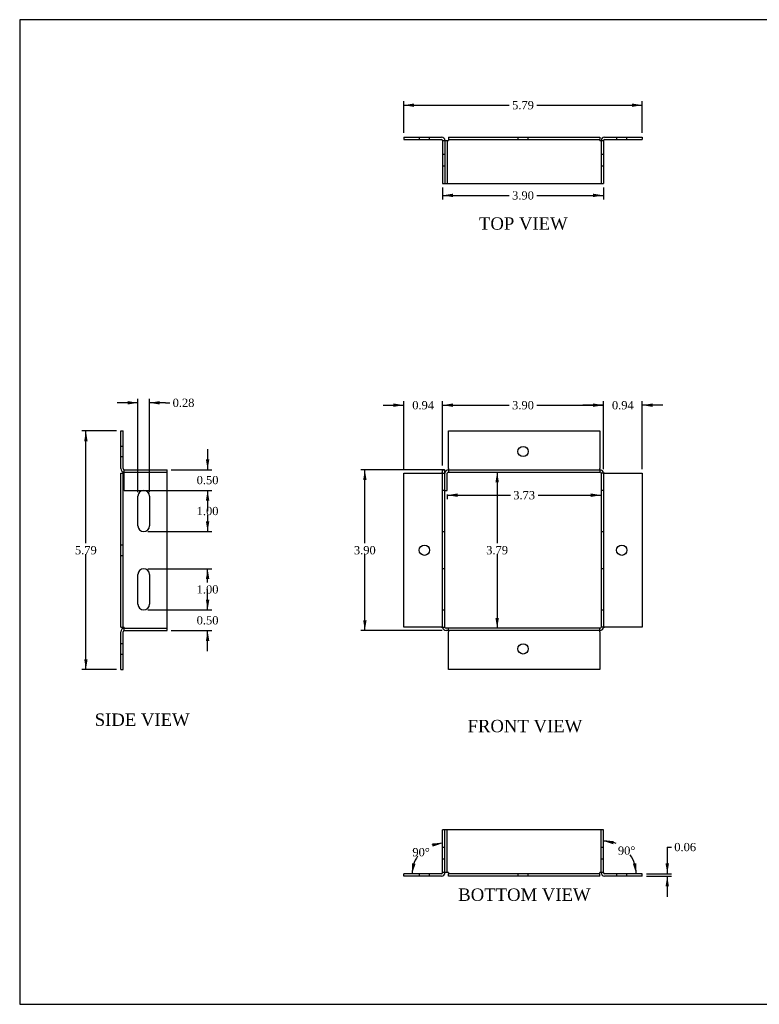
# Model space of a CAD drawing. Header units: inches. Extents: x 0.1 to 35.9, y -0.2 to 23.9.
# Tile 1 of 4: x 0.1 to 18, y 0.1 to 23.9. Entities that reach past the tile are written whole.
import ezdxf
from ezdxf.enums import TextEntityAlignment as Align
from ezdxf.lldxf.tags import DXFTag

# ---------------------------------------------------------------- set-up
doc = ezdxf.new("R2010")
doc.units = ezdxf.units.IN
doc.header["$MEASUREMENT"] = 0
doc.layers.add('COM55557-2', color=7, linetype='Continuous')
doc.layers.add('Default', color=7, linetype='Continuous')
doc.styles.add('SEACAD_Times_New_Roman', font='times.ttf')
tags = doc.linetypes.add('HIDDEN2', pattern=[0.1875, 0.125, -0.0625]).pattern_tags.tags
tags[6:7] = [DXFTag(74, 4), DXFTag(75, 0), DXFTag(340, '0'), DXFTag(46, 0.0), DXFTag(50, 0.0), DXFTag(44, 0.0), DXFTag(45, 0.0)]
tags[4:5] = [DXFTag(74, 4), DXFTag(75, 0), DXFTag(340, '0'), DXFTag(46, 0.0), DXFTag(50, 0.0), DXFTag(44, 0.0), DXFTag(45, 0.0)]
doc.dimstyles.new('HAMMOND_(STH_-_42x28)', dxfattribs={"dimtxt": 0.2, "dimasz": 0.25, "dimexe": 0.1, "dimexo": 0.1, "dimgap": 0.05, "dimtad": 0, "dimtih": 1, "dimtoh": 1, "dimzin": 0, "dimdsep": 46, "dimtxsty": 'SEACAD_Times_New_Roman', "dimblk1": '_SE_FILLED', "dimblk2": '_SE_FILLED', "dimsah": 1, "dimcen": 0.1, "dimadec": 0, "dimazin": 0, "dimtfac": 0.8, "dimtofl": 0, "dimtmove": 0, "dimatfit": 3, "dimfxl": 1, "dimtolj": 1, "dimtzin": 0, "dimarcsym": 0})

# ---------------------------------------------------------------- blocks, each defined once
blk = doc.blocks.new('SE')
at = {"layer": 'COM55557-2', "color": 7, "linetype": 'Continuous'}
for p, q in [((10.471, 13.054), (10.471, 13.968)), ((10.471, 13.968), (14.142, 13.968)), ((14.142, 13.968), (14.142, 13.054)), ((9.385, 12.939), (10.299, 12.939)), ((9.385, 9.211), (9.385, 12.939)), ((10.328, 12.939), (10.299, 12.939)), ((10.328, 9.211), (10.328, 13.025)), ((10.328, 13.025), (10.385, 13.025)), ((10.385, 9.211), (10.385, 13.025)), ((10.385, 12.525), (10.385, 12.939)), ((10.442, 12.525), (10.442, 12.939)), ((10.471, 13.054), (10.471, 13.025)), ((10.471, 13.025), (14.142, 13.025)), ((10.471, 12.968), (14.142, 12.968)), ((14.142, 13.025), (14.142, 13.054)), ((14.171, 12.939), (14.171, 9.211)), ((14.228, 12.939), (14.228, 9.211)), ((14.257, 12.939), (14.228, 12.939)), ((14.257, 12.939), (15.171, 12.939)), ((15.171, 12.939), (15.171, 9.211)), ((10.385, 12.525), (10.442, 12.525)), ((10.299, 9.211), (9.385, 9.211)), ((10.299, 9.211), (10.328, 9.211)), ((14.142, 9.182), (10.414, 9.182)), ((14.142, 9.125), (10.414, 9.125)), ((10.471, 9.125), (10.471, 9.096)), ((10.471, 8.182), (10.471, 9.096)), ((14.142, 9.096), (14.142, 9.125)), ((14.142, 9.096), (14.142, 8.182)), ((14.228, 9.211), (14.257, 9.211)), ((15.171, 9.211), (14.257, 9.211)), ((14.142, 8.182), (10.471, 8.182))]:
    blk.add_line(p, q, dxfattribs=at)
at = {"layer": 'COM55557-2', "color": 7, "linetype": 'HIDDEN2'}
for p, q in [((10.328, 12.939), (10.385, 12.939)), ((10.471, 13.025), (10.471, 12.968)), ((14.142, 13.025), (14.142, 12.968)), ((14.228, 12.939), (14.171, 12.939)), ((10.385, 12.525), (10.328, 12.525)), ((14.228, 12.525), (14.171, 12.525)), ((10.328, 11.525), (10.385, 11.525)), ((14.171, 11.525), (14.228, 11.525)), ((10.385, 10.625), (10.328, 10.625)), ((14.228, 10.625), (14.171, 10.625)), ((10.328, 9.625), (10.385, 9.625)), ((14.171, 9.625), (14.228, 9.625)), ((10.328, 9.211), (10.385, 9.211)), ((10.471, 9.125), (10.471, 9.182)), ((14.142, 9.125), (14.142, 9.182)), ((14.228, 9.211), (14.171, 9.211))]:
    blk.add_line(p, q, dxfattribs=at)
at = {"layer": 'COM55557-2', "color": 7, "linetype": 'Continuous'}
for centre in [(12.278, 13.468), (9.885, 11.075), (14.671, 11.075), (12.278, 8.682)]:
    blk.add_circle(centre, 0.125, dxfattribs=at)
for centre, radius, start, end in [((10.471, 12.939), 0.086, 90, 180), ((10.471, 12.939), 0.029, 90, 180), ((14.142, 12.939), 0.086, 0, 90), ((14.142, 12.939), 0.029, 0, 90), ((10.414, 9.211), 0.086, 180, 270), ((10.414, 9.211), 0.029, 180, 270), ((14.142, 9.211), 0.029, 270, 0), ((14.142, 9.211), 0.086, 270, 0)]:
    blk.add_arc(centre, radius, start, end, dxfattribs=at)
blk = doc.blocks.new('SE1')
at = {"layer": 'COM55557-2', "color": 7, "linetype": 'Continuous'}
for p, q in [((9.385, 21.092), (9.385, 21.035)), ((9.385, 21.092), (10.299, 21.092)), ((9.385, 21.035), (10.299, 21.035)), ((10.471, 21.092), (14.142, 21.092)), ((10.471, 21.092), (10.471, 21.035)), ((10.471, 21.035), (14.142, 21.035)), ((10.471, 21.035), (10.471, 21.006)), ((14.142, 21.092), (14.142, 21.035)), ((14.142, 21.006), (14.142, 21.035)), ((14.257, 21.092), (15.171, 21.092)), ((14.257, 21.035), (15.171, 21.035)), ((15.171, 21.092), (15.171, 21.035)), ((10.328, 21.006), (10.328, 19.967)), ((10.328, 21.006), (10.385, 21.006)), ((10.385, 21.006), (10.385, 21.006)), ((10.385, 21.006), (10.385, 19.967)), ((10.385, 21.006), (10.471, 21.006)), ((10.385, 21.006), (10.385, 19.967)), ((14.142, 21.006), (14.228, 21.006)), ((14.228, 21.006), (14.228, 19.967)), ((10.328, 19.967), (10.385, 19.967)), ((10.385, 19.967), (10.385, 19.967)), ((10.385, 19.967), (10.471, 19.967)), ((10.471, 19.967), (14.142, 19.967)), ((14.142, 19.967), (14.228, 19.967))]:
    blk.add_line(p, q, dxfattribs=at)
at = {"layer": 'COM55557-2', "color": 7, "linetype": 'HIDDEN2'}
for p, q in [((9.76, 21.092), (9.76, 21.035)), ((10.01, 21.035), (10.01, 21.092)), ((12.153, 21.092), (12.153, 21.035)), ((12.403, 21.035), (12.403, 21.092)), ((14.546, 21.092), (14.546, 21.035)), ((14.796, 21.035), (14.796, 21.092)), ((10.442, 21.006), (10.442, 19.967)), ((14.171, 21.006), (14.171, 19.967)), ((10.328, 20.676), (10.385, 20.676)), ((14.171, 20.676), (14.228, 20.676)), ((10.328, 20.395), (10.385, 20.395)), ((14.171, 20.395), (14.228, 20.395))]:
    blk.add_line(p, q, dxfattribs=at)
at = {"layer": 'COM55557-2', "color": 7, "linetype": 'Continuous'}
for centre, radius, start, end in [((10.299, 21.006), 0.086, 0, 90), ((10.299, 21.006), 0.029, 0, 90), ((14.257, 21.006), 0.086, 90, 180), ((14.257, 21.006), 0.029, 90, 180)]:
    blk.add_arc(centre, radius, start, end, dxfattribs=at)
blk = doc.blocks.new('SE3')
at = {"layer": 'COM55557-2', "color": 7, "linetype": 'Continuous'}
for p, q in [((2.522, 13.054), (2.522, 13.968)), ((2.522, 13.968), (2.579, 13.968)), ((2.579, 13.054), (2.579, 13.968)), ((2.522, 12.939), (2.579, 12.939)), ((2.522, 9.211), (2.522, 12.939)), ((2.579, 9.211), (2.579, 12.939)), ((2.608, 12.939), (2.579, 12.939)), ((2.608, 13.025), (3.647, 13.025)), ((2.608, 12.939), (2.608, 13.025)), ((3.647, 9.211), (3.647, 13.025)), ((2.938, 11.666), (2.938, 12.385)), ((3.219, 12.385), (3.219, 11.666)), ((2.938, 9.766), (2.938, 10.485)), ((3.219, 10.485), (3.219, 9.766)), ((2.522, 9.211), (2.579, 9.211)), ((2.522, 8.182), (2.522, 9.096)), ((2.579, 9.211), (2.608, 9.211)), ((2.579, 8.182), (2.579, 9.096)), ((2.608, 9.125), (2.608, 9.211)), ((2.608, 9.125), (3.647, 9.125)), ((3.647, 9.125), (3.647, 9.211)), ((2.522, 8.182), (2.579, 8.182))]:
    blk.add_line(p, q, dxfattribs=at)
at = {"layer": 'COM55557-2', "color": 7, "linetype": 'HIDDEN2'}
for p, q in [((2.579, 13.593), (2.522, 13.593)), ((2.522, 13.343), (2.579, 13.343)), ((2.608, 12.968), (3.647, 12.968)), ((2.608, 12.525), (2.608, 12.939)), ((2.608, 12.525), (3.647, 12.525)), ((2.579, 11.2), (2.522, 11.2)), ((2.522, 10.95), (2.579, 10.95)), ((2.608, 9.182), (3.647, 9.182)), ((2.579, 8.807), (2.522, 8.807)), ((2.522, 8.557), (2.579, 8.557))]:
    blk.add_line(p, q, dxfattribs=at)
at = {"layer": 'COM55557-2', "color": 7, "linetype": 'Continuous'}
for centre, radius, start, end in [((2.608, 13.054), 0.086, 180, 270), ((2.608, 13.054), 0.029, 180, 270), ((3.079, 12.385), 0.141, 0, 180), ((3.079, 11.666), 0.141, 180, 0), ((3.079, 10.485), 0.141, 0, 180), ((3.079, 9.766), 0.141, 180, 0), ((2.608, 9.096), 0.086, 90, 180), ((2.608, 9.096), 0.029, 90, 180)]:
    blk.add_arc(centre, radius, start, end, dxfattribs=at)
blk = doc.blocks.new('SE4')
at = {"layer": 'COM55557-2', "color": 7, "linetype": 'Continuous'}
for p, q in [((10.414, 4.297), (10.328, 4.297)), ((10.328, 3.258), (10.328, 4.297)), ((14.142, 4.297), (10.414, 4.297)), ((14.228, 4.297), (14.142, 4.297)), ((14.228, 3.258), (14.228, 4.297)), ((10.299, 3.229), (9.385, 3.229)), ((9.385, 3.172), (9.385, 3.229)), ((10.299, 3.172), (9.385, 3.172)), ((10.414, 3.258), (10.328, 3.258)), ((10.471, 3.258), (10.414, 3.258)), ((10.471, 3.258), (10.471, 3.229)), ((10.471, 3.172), (10.471, 3.229)), ((14.142, 3.229), (10.471, 3.229)), ((14.142, 3.172), (10.471, 3.172)), ((14.228, 3.258), (14.142, 3.258)), ((14.142, 3.229), (14.142, 3.258)), ((14.142, 3.172), (14.142, 3.229)), ((15.171, 3.229), (14.257, 3.229)), ((15.171, 3.172), (14.257, 3.172)), ((15.171, 3.172), (15.171, 3.229))]:
    blk.add_line(p, q, dxfattribs=at)
at = {"layer": 'COM55557-2', "color": 7, "linetype": 'HIDDEN2'}
for p, q in [((10.385, 3.258), (10.385, 4.297)), ((10.385, 3.258), (10.385, 4.297)), ((10.442, 3.258), (10.442, 4.297)), ((14.171, 3.258), (14.171, 4.297)), ((10.328, 3.87), (10.385, 3.87)), ((14.171, 3.87), (14.228, 3.87)), ((10.328, 3.589), (10.385, 3.589)), ((14.171, 3.589), (14.228, 3.589)), ((9.76, 3.229), (9.76, 3.172)), ((10.01, 3.172), (10.01, 3.229)), ((12.153, 3.229), (12.153, 3.172)), ((12.403, 3.172), (12.403, 3.229)), ((14.546, 3.229), (14.546, 3.172)), ((14.796, 3.172), (14.796, 3.229))]:
    blk.add_line(p, q, dxfattribs=at)
at = {"layer": 'COM55557-2', "color": 7, "linetype": 'Continuous'}
for centre, radius, start, end in [((10.299, 3.258), 0.086, 270, 0), ((10.299, 3.258), 0.029, 270, 0), ((14.257, 3.258), 0.086, 180, 270), ((14.257, 3.258), 0.029, 180, 270)]:
    blk.add_arc(centre, radius, start, end, dxfattribs=at)
blk = doc.blocks.new('DMBLK6386')
at = {"layer": 'Default', "linetype": 'Continuous', "transparency": 16777216}
for points in [[(8.401, 12.775), (8.484, 12.775), (8.442, 13.025)], [(8.401, 9.375), (8.442, 9.125), (8.484, 9.375)]]:
    blk.add_hatch(color=7, dxfattribs=at).paths.add_polyline_path(points)
at = {"layer": 'Default', "color": 7, "linetype": 'Continuous', "transparency": 16777216}
for p, q in [((10.371, 13.025), (8.342, 13.025)), ((8.442, 11.245), (8.442, 13.025)), ((8.442, 9.125), (8.442, 10.975)), ((10.314, 9.125), (8.342, 9.125))]:
    blk.add_line(p, q, dxfattribs=at)
at = {"layer": 'Default', "color": 7, "linetype": 'Continuous', "transparency": 16777216, "style": 'SEACAD_Times_New_Roman'}
blk.add_text('3.90', height=0.2, dxfattribs=at).set_placement((8.177, 11.175), align=Align.TOP_LEFT)
blk = doc.blocks.new('_SE_FILLED')
at = {"color": 0}
blk.add_line((0, 0), (-1, 0), dxfattribs=at)
blk.add_solid([(0, 0), (-1, -0.1665), (-1, 0.1665), (0, 0)], dxfattribs=at)
blk = doc.blocks.new('DMBLK6387')
at = {"layer": 'Default', "linetype": 'Continuous', "transparency": 16777216}
for points in [[(10.578, 14.633), (10.328, 14.591), (10.578, 14.55)], [(13.978, 14.633), (13.978, 14.55), (14.228, 14.591)]]:
    blk.add_hatch(color=7, dxfattribs=at).paths.add_polyline_path(points)
at = {"layer": 'Default', "color": 7, "linetype": 'Continuous', "transparency": 16777216}
for p, q in [((10.328, 13.125), (10.328, 14.691)), ((10.328, 14.591), (11.943, 14.591)), ((12.613, 14.591), (14.228, 14.591)), ((14.228, 13.039), (14.228, 14.691))]:
    blk.add_line(p, q, dxfattribs=at)
at = {"layer": 'Default', "color": 7, "linetype": 'Continuous', "transparency": 16777216, "style": 'SEACAD_Times_New_Roman'}
blk.add_text('3.90', height=0.2, dxfattribs=at).set_placement((12.013, 14.691), align=Align.TOP_LEFT)
blk = doc.blocks.new('DMBLK6388')
at = {"layer": 'Default', "linetype": 'Continuous', "transparency": 16777216}
for points in [[(2.688, 14.691), (2.688, 14.607), (2.938, 14.649)], [(3.469, 14.691), (3.219, 14.649), (3.469, 14.607)]]:
    blk.add_hatch(color=7, dxfattribs=at).paths.add_polyline_path(points)
at = {"layer": 'Default', "color": 7, "linetype": 'Continuous', "transparency": 16777216}
for p, q in [((2.938, 14.649), (2.438, 14.649)), ((2.938, 12.485), (2.938, 14.749)), ((3.219, 12.485), (3.219, 14.749)), ((3.61, 14.649), (3.219, 14.649)), ((3.61, 14.649), (3.71, 14.649))]:
    blk.add_line(p, q, dxfattribs=at)
at = {"layer": 'Default', "color": 7, "linetype": 'Continuous', "transparency": 16777216, "style": 'SEACAD_Times_New_Roman'}
blk.add_text('0.28', height=0.2, dxfattribs=at).set_placement((3.78, 14.749), align=Align.TOP_LEFT)
blk = doc.blocks.new('DMBLK6389')
at = {"layer": 'Default', "linetype": 'Continuous', "transparency": 16777216}
for points in [[(4.67, 12.275), (4.629, 12.525), (4.587, 12.275)], [(4.67, 11.775), (4.587, 11.775), (4.629, 11.525)]]:
    blk.add_hatch(color=7, dxfattribs=at).paths.add_polyline_path(points)
at = {"layer": 'Default', "color": 7, "linetype": 'Continuous', "transparency": 16777216}
for p, q in [((3.179, 12.525), (4.729, 12.525)), ((4.629, 12.525), (4.629, 12.195)), ((4.629, 11.925), (4.629, 11.525)), ((3.179, 11.525), (4.729, 11.525))]:
    blk.add_line(p, q, dxfattribs=at)
at = {"layer": 'Default', "color": 7, "linetype": 'Continuous', "transparency": 16777216, "style": 'SEACAD_Times_New_Roman'}
blk.add_text('1.00', height=0.2, dxfattribs=at).set_placement((4.363, 12.125), align=Align.TOP_LEFT)
blk = doc.blocks.new('DMBLK6390')
at = {"layer": 'Default', "linetype": 'Continuous', "transparency": 16777216}
for points in [[(4.67, 13.275), (4.587, 13.275), (4.629, 13.025)], [(4.67, 12.275), (4.629, 12.525), (4.587, 12.275)]]:
    blk.add_hatch(color=7, dxfattribs=at).paths.add_polyline_path(points)
at = {"layer": 'Default', "color": 7, "linetype": 'Continuous', "transparency": 16777216}
for p, q in [((4.629, 13.525), (4.629, 13.025)), ((3.747, 13.025), (4.729, 13.025)), ((3.179, 12.525), (4.729, 12.525)), ((4.629, 12.525), (4.629, 12.025))]:
    blk.add_line(p, q, dxfattribs=at)
at = {"layer": 'Default', "color": 7, "linetype": 'Continuous', "transparency": 16777216, "style": 'SEACAD_Times_New_Roman'}
blk.add_text('0.50', height=0.2, dxfattribs=at).set_placement((4.363, 12.875), align=Align.TOP_LEFT)
blk = doc.blocks.new('DMBLK6391')
at = {"layer": 'Default', "linetype": 'Continuous', "transparency": 16777216}
for points in [[(1.635, 13.718), (1.718, 13.718), (1.677, 13.968)], [(1.635, 8.432), (1.677, 8.182), (1.718, 8.432)]]:
    blk.add_hatch(color=7, dxfattribs=at).paths.add_polyline_path(points)
at = {"layer": 'Default', "color": 7, "linetype": 'Continuous', "transparency": 16777216}
for p, q in [((2.422, 13.968), (1.577, 13.968)), ((1.677, 11.245), (1.677, 13.968)), ((1.677, 8.182), (1.677, 10.975)), ((2.422, 8.182), (1.577, 8.182))]:
    blk.add_line(p, q, dxfattribs=at)
at = {"layer": 'Default', "color": 7, "linetype": 'Continuous', "transparency": 16777216, "style": 'SEACAD_Times_New_Roman'}
blk.add_text('5.79', height=0.2, dxfattribs=at).set_placement((1.411, 11.175), align=Align.TOP_LEFT)
blk = doc.blocks.new('DMBLK6393')
at = {"layer": 'Default', "linetype": 'Continuous', "transparency": 16777216}
for points in [[(10.578, 19.637), (10.578, 19.72), (10.328, 19.678)], [(13.978, 19.637), (14.228, 19.678), (13.978, 19.72)]]:
    blk.add_hatch(color=7, dxfattribs=at).paths.add_polyline_path(points)
at = {"layer": 'Default', "color": 7, "linetype": 'Continuous', "transparency": 16777216}
for p, q in [((10.328, 19.867), (10.328, 19.578)), ((14.228, 19.867), (14.228, 19.578)), ((10.328, 19.678), (11.943, 19.678)), ((12.613, 19.678), (14.228, 19.678))]:
    blk.add_line(p, q, dxfattribs=at)
at = {"layer": 'Default', "color": 7, "linetype": 'Continuous', "transparency": 16777216, "style": 'SEACAD_Times_New_Roman'}
blk.add_text('3.90', height=0.2, dxfattribs=at).set_placement((12.013, 19.778), align=Align.TOP_LEFT)
blk = doc.blocks.new('DMBLK6394')
at = {"layer": 'Default', "linetype": 'Continuous', "transparency": 16777216}
for points in [[(9.635, 21.907), (9.385, 21.866), (9.635, 21.824)], [(14.921, 21.907), (14.921, 21.824), (15.171, 21.866)]]:
    blk.add_hatch(color=7, dxfattribs=at).paths.add_polyline_path(points)
at = {"layer": 'Default', "color": 7, "linetype": 'Continuous', "transparency": 16777216}
for p, q in [((9.385, 21.192), (9.385, 21.966)), ((9.385, 21.866), (11.943, 21.866)), ((12.613, 21.866), (15.171, 21.866)), ((15.171, 21.192), (15.171, 21.966))]:
    blk.add_line(p, q, dxfattribs=at)
at = {"layer": 'Default', "color": 7, "linetype": 'Continuous', "transparency": 16777216, "style": 'SEACAD_Times_New_Roman'}
blk.add_text('5.79', height=0.2, dxfattribs=at).set_placement((12.013, 21.966), align=Align.TOP_LEFT)
blk = doc.blocks.new('DMBLK6395')
at = {"layer": 'Default', "linetype": 'Continuous', "transparency": 16777216}
for points in [[(13.978, 14.633), (13.978, 14.55), (14.228, 14.591)], [(15.421, 14.633), (15.171, 14.591), (15.421, 14.55)]]:
    blk.add_hatch(color=7, dxfattribs=at).paths.add_polyline_path(points)
at = {"layer": 'Default', "color": 7, "linetype": 'Continuous', "transparency": 16777216}
for p, q in [((14.228, 14.591), (13.728, 14.591)), ((14.228, 13.039), (14.228, 14.691)), ((15.171, 13.039), (15.171, 14.691)), ((15.671, 14.591), (15.171, 14.591))]:
    blk.add_line(p, q, dxfattribs=at)
at = {"layer": 'Default', "color": 7, "linetype": 'Continuous', "transparency": 16777216, "style": 'SEACAD_Times_New_Roman'}
blk.add_text('0.94', height=0.2, dxfattribs=at).set_placement((14.434, 14.691), align=Align.TOP_LEFT)
blk = doc.blocks.new('DMBLK6396')
at = {"layer": 'Default', "linetype": 'Continuous', "transparency": 16777216}
for points in [[(9.135, 14.633), (9.135, 14.55), (9.385, 14.591)], [(10.578, 14.633), (10.328, 14.591), (10.578, 14.55)]]:
    blk.add_hatch(color=7, dxfattribs=at).paths.add_polyline_path(points)
at = {"layer": 'Default', "color": 7, "linetype": 'Continuous', "transparency": 16777216}
for p, q in [((8.885, 14.591), (9.385, 14.591)), ((9.385, 13.039), (9.385, 14.691)), ((10.328, 13.125), (10.328, 14.691)), ((10.328, 14.591), (10.828, 14.591))]:
    blk.add_line(p, q, dxfattribs=at)
at = {"layer": 'Default', "color": 7, "linetype": 'Continuous', "transparency": 16777216, "style": 'SEACAD_Times_New_Roman'}
blk.add_text('0.94', height=0.2, dxfattribs=at).set_placement((9.591, 14.691), align=Align.TOP_LEFT)
blk = doc.blocks.new('DMBLK6404')
at = {"layer": 'Default', "linetype": 'Continuous', "transparency": 16777216}
for points in [[(10.089, 3.887), (10.328, 3.97), (10.075, 3.969)], [(9.589, 3.483), (9.588, 3.229), (9.671, 3.469)]]:
    blk.add_hatch(color=7, dxfattribs=at).paths.add_polyline_path(points)
at = {"layer": 'Default', "color": 7, "linetype": 'Continuous', "transparency": 16777216}
for start, end in [(90, 110.4862), (145.1089, 180)]:
    blk.add_arc((10.328, 3.229), 0.74, start, end, dxfattribs=at)
at = {"layer": 'Default', "color": 7, "linetype": 'Continuous', "transparency": 16777216, "style": 'SEACAD_Times_New_Roman'}
blk.add_text('90°', height=0.2, dxfattribs=at).set_placement((9.594, 3.853), align=Align.TOP_LEFT)
blk = doc.blocks.new('DMBLK6405')
at = {"layer": 'Default', "linetype": 'Continuous', "transparency": 16777216}
for points in [[(11.609, 12.718), (11.692, 12.718), (11.651, 12.968)], [(11.609, 9.432), (11.651, 9.182), (11.692, 9.432)]]:
    blk.add_hatch(color=7, dxfattribs=at).paths.add_polyline_path(points)
at = {"layer": 'Default', "color": 7, "linetype": 'Continuous', "transparency": 16777216}
for p, q in [((11.651, 12.968), (11.651, 11.245)), ((11.651, 10.975), (11.651, 9.182))]:
    blk.add_line(p, q, dxfattribs=at)
at = {"layer": 'Default', "color": 7, "linetype": 'Continuous', "transparency": 16777216, "style": 'SEACAD_Times_New_Roman'}
blk.add_text('3.79', height=0.2, dxfattribs=at).set_placement((11.385, 11.175), align=Align.TOP_LEFT)
blk = doc.blocks.new('DMBLK6406')
at = {"layer": 'Default', "linetype": 'Continuous', "transparency": 16777216}
for points in [[(10.692, 12.367), (10.692, 12.451), (10.442, 12.409)], [(13.921, 12.367), (14.171, 12.409), (13.921, 12.451)]]:
    blk.add_hatch(color=7, dxfattribs=at).paths.add_polyline_path(points)
at = {"layer": 'Default', "color": 7, "linetype": 'Continuous', "transparency": 16777216}
for p, q in [((10.442, 12.425), (10.442, 12.309)), ((10.442, 12.409), (11.971, 12.409)), ((12.642, 12.409), (14.171, 12.409))]:
    blk.add_line(p, q, dxfattribs=at)
at = {"layer": 'Default', "color": 7, "linetype": 'Continuous', "transparency": 16777216, "style": 'SEACAD_Times_New_Roman'}
blk.add_text('3.73', height=0.2, dxfattribs=at).set_placement((12.041, 12.509), align=Align.TOP_LEFT)
blk = doc.blocks.new('DMBLK6407')
at = {"layer": 'Default', "linetype": 'Continuous', "transparency": 16777216}
for points in [[(14.481, 4.026), (14.228, 4.024), (14.468, 3.943)], [(14.942, 3.47), (15.022, 3.229), (15.024, 3.483)]]:
    blk.add_hatch(color=7, dxfattribs=at).paths.add_polyline_path(points)
at = {"layer": 'Default', "color": 7, "linetype": 'Continuous', "transparency": 16777216}
for start, end in [(67.0949, 90), (0, 35.5349)]:
    blk.add_arc((14.228, 3.229), 0.794, start, end, dxfattribs=at)
at = {"layer": 'Default', "color": 7, "linetype": 'Continuous', "transparency": 16777216, "style": 'SEACAD_Times_New_Roman'}
blk.add_text('90°', height=0.2, dxfattribs=at).set_placement((14.579, 3.891), align=Align.TOP_LEFT)
blk = doc.blocks.new('DMBLK6408')
at = {"layer": 'Default', "linetype": 'Continuous', "transparency": 16777216}
for points in [[(15.817, 3.479), (15.734, 3.479), (15.776, 3.229)], [(15.817, 2.922), (15.776, 3.172), (15.734, 2.922)]]:
    blk.add_hatch(color=7, dxfattribs=at).paths.add_polyline_path(points)
at = {"layer": 'Default', "color": 7, "linetype": 'Continuous', "transparency": 16777216}
for p, q in [((15.776, 3.876), (15.876, 3.876)), ((15.776, 3.876), (15.776, 3.229)), ((15.271, 3.229), (15.876, 3.229)), ((15.271, 3.172), (15.876, 3.172)), ((15.776, 3.172), (15.776, 2.672))]:
    blk.add_line(p, q, dxfattribs=at)
at = {"layer": 'Default', "color": 7, "linetype": 'Continuous', "transparency": 16777216, "style": 'SEACAD_Times_New_Roman'}
blk.add_text('0.06', height=0.2, dxfattribs=at).set_placement((15.946, 3.976), align=Align.TOP_LEFT)
blk = doc.blocks.new('DMBLK6412')
at = {"layer": 'Default', "linetype": 'Continuous', "transparency": 16777216}
for points in [[(4.67, 9.875), (4.587, 9.875), (4.629, 9.625)], [(4.67, 8.875), (4.629, 9.125), (4.587, 8.875)]]:
    blk.add_hatch(color=7, dxfattribs=at).paths.add_polyline_path(points)
at = {"layer": 'Default', "color": 7, "linetype": 'Continuous', "transparency": 16777216}
for p, q in [((4.629, 9.625), (4.629, 10.125)), ((3.179, 9.625), (4.729, 9.625)), ((3.747, 9.125), (4.729, 9.125)), ((4.629, 8.625), (4.629, 9.125))]:
    blk.add_line(p, q, dxfattribs=at)
at = {"layer": 'Default', "color": 7, "linetype": 'Continuous', "transparency": 16777216, "style": 'SEACAD_Times_New_Roman'}
blk.add_text('0.50', height=0.2, dxfattribs=at).set_placement((4.363, 9.475), align=Align.TOP_LEFT)
blk = doc.blocks.new('DMBLK6413')
at = {"layer": 'Default', "linetype": 'Continuous', "transparency": 16777216}
for points in [[(4.67, 10.375), (4.629, 10.625), (4.587, 10.375)], [(4.67, 9.875), (4.587, 9.875), (4.629, 9.625)]]:
    blk.add_hatch(color=7, dxfattribs=at).paths.add_polyline_path(points)
at = {"layer": 'Default', "color": 7, "linetype": 'Continuous', "transparency": 16777216}
for p, q in [((3.179, 10.625), (4.729, 10.625)), ((4.629, 10.295), (4.629, 10.625)), ((4.629, 9.625), (4.629, 10.025)), ((3.179, 9.625), (4.729, 9.625))]:
    blk.add_line(p, q, dxfattribs=at)
at = {"layer": 'Default', "color": 7, "linetype": 'Continuous', "transparency": 16777216, "style": 'SEACAD_Times_New_Roman'}
blk.add_text('1.00', height=0.2, dxfattribs=at).set_placement((4.363, 10.225), align=Align.TOP_LEFT)
blk = doc.blocks.new('BORDER')
at = {"layer": 'Default', "color": 7, "linetype": 'Continuous'}
for p, q in [((0, 27.86), (-41.86, 27.86)), ((-41.86, 27.86), (-41.86, 0)), ((-41.86, 0), (0, 0))]:
    blk.add_line(p, q, dxfattribs=at)

msp = doc.modelspace()

# ---------------------------------------------------------------- block references
at = {"layer": 'Default', "color": 7, "xscale": 0.857, "yscale": 0.857, "zscale": 0.857}
msp.add_blockref('BORDER', (35.945, 0.063), dxfattribs=at)
at = {"layer": 'Default'}
for name in ['SE1', 'SE3', 'SE', 'SE4']:
    msp.add_blockref(name, (0, 0), dxfattribs=at)

# ---------------------------------------------------------------- texts
at = {"layer": 'Default', "color": 7, "linetype": 'Continuous', "style": 'SEACAD_Times_New_Roman'}
for s, p in [('TOP VIEW', (11.21, 19.147)), ('SIDE VIEW', (1.891, 7.115)), ('FRONT VIEW', (10.933, 6.961)), ('BOTTOM VIEW', (10.707, 2.872))]:
    msp.add_text(s, height=0.3, dxfattribs=at).set_placement(p, align=Align.TOP_LEFT)

# ---------------------------------------------------------------- dimensions: what is measured, and where the dimension line sits
at = {"layer": 'Default', "color": 7, "linetype": 'Continuous'}
for base, p1, p2, angle, picture, middle, dimtype in [((9.385, 21.866), (9.385, 21.092), (15.171, 21.092), 0, 'DMBLK6394', (12.278, 21.866), 161), ((10.328, 19.678), (10.328, 19.967), (14.228, 19.967), 0, 'DMBLK6393', (12.278, 19.678), 161), ((1.677, 8.182), (2.522, 8.182), (2.522, 13.968), 90, 'DMBLK6391', (1.677, 11.075), 161), ((4.629, 12.525), (3.647, 13.025), (3.079, 12.525), 90, 'DMBLK6390', (4.629, 12.775), 160), ((8.442, 13.025), (14.142, 9.125), (10.471, 13.025), 90, 'DMBLK6386', (8.442, 11.075), 160), ((11.651, 9.182), (12.306, 12.968), (14.142, 9.182), 90, 'DMBLK6405', (11.651, 11.075), 160), ((4.629, 12.525), (3.079, 12.525), (3.079, 11.525), 270, 'DMBLK6389', (4.629, 12.025), 161), ((4.629, 9.625), (3.079, 9.625), (3.079, 10.625), 90, 'DMBLK6413', (4.629, 10.125), 161), ((4.629, 9.625), (3.647, 9.125), (3.079, 9.625), 90, 'DMBLK6412', (4.629, 9.375), 160)]:
    dim = msp.add_linear_dim(base=base, p1=p1, p2=p2, angle=angle, text='\\A1;<>', dimstyle='HAMMOND_(STH_-_42x28)', dxfattribs=at)
    dim.commit()
    dim.dimension.update_dxf_attribs({"geometry": picture, "text_midpoint": middle, "dimtype": dimtype})
dim = msp.add_linear_dim(base=(2.938, 14.649), p1=(3.219, 12.385), p2=(2.938, 12.385), text='\\A1;<>', dimstyle='HAMMOND_(STH_-_42x28)', override={"dimtmove": 1}, dxfattribs=at)
dim.commit()
dim.dimension.update_dxf_attribs({"geometry": 'DMBLK6388', "text_midpoint": (3.71, 14.649), "dimtype": 160})
for base, p1, p2, picture, middle in [((10.328, 14.591), (9.385, 12.939), (10.328, 13.025), 'DMBLK6396', (9.856, 14.591)), ((14.228, 14.591), (10.328, 13.025), (14.228, 12.939), 'DMBLK6387', (12.278, 14.591)), ((14.228, 14.591), (15.171, 12.939), (14.228, 12.939), 'DMBLK6395', (14.699, 14.591)), ((14.171, 12.409), (10.442, 12.525), (14.171, 12.939), 'DMBLK6406', (12.306, 12.409))]:
    dim = msp.add_linear_dim(base=base, p1=p1, p2=p2, text='\\A1;<>', dimstyle='HAMMOND_(STH_-_42x28)', dxfattribs=at)
    dim.commit()
    dim.dimension.update_dxf_attribs({"geometry": picture, "text_midpoint": middle, "dimtype": 160})
for base, line1, line2, picture, middle in [((9.805, 3.753), ((10.328, 3.229), (10.328, 4.297)), ((10.328, 3.229), (9.385, 3.229)), 'DMBLK6404', (9.805, 3.753)), ((14.79, 3.791), ((14.228, 3.229), (14.228, 4.297)), ((14.228, 3.229), (15.171, 3.229)), 'DMBLK6407', (14.79, 3.791))]:
    dim = msp.add_angular_dim_2l(base=base, line1=line1, line2=line2, text='\\A1;<>', dimstyle='HAMMOND_(STH_-_42x28)', dxfattribs=at)
    dim.commit()
    dim.dimension.update_dxf_attribs({"geometry": picture, "text_midpoint": middle, "dimtype": 162})
dim = msp.add_linear_dim(base=(15.776, 3.229), p1=(15.171, 3.229), p2=(15.171, 3.172), angle=270, text='\\A1;<>', dimstyle='HAMMOND_(STH_-_42x28)', override={"dimtmove": 1}, dxfattribs=at)
dim.commit()
dim.dimension.update_dxf_attribs({"geometry": 'DMBLK6408', "text_midpoint": (15.876, 3.876), "dimtype": 161})

doc.saveas('drawing.dxf')
